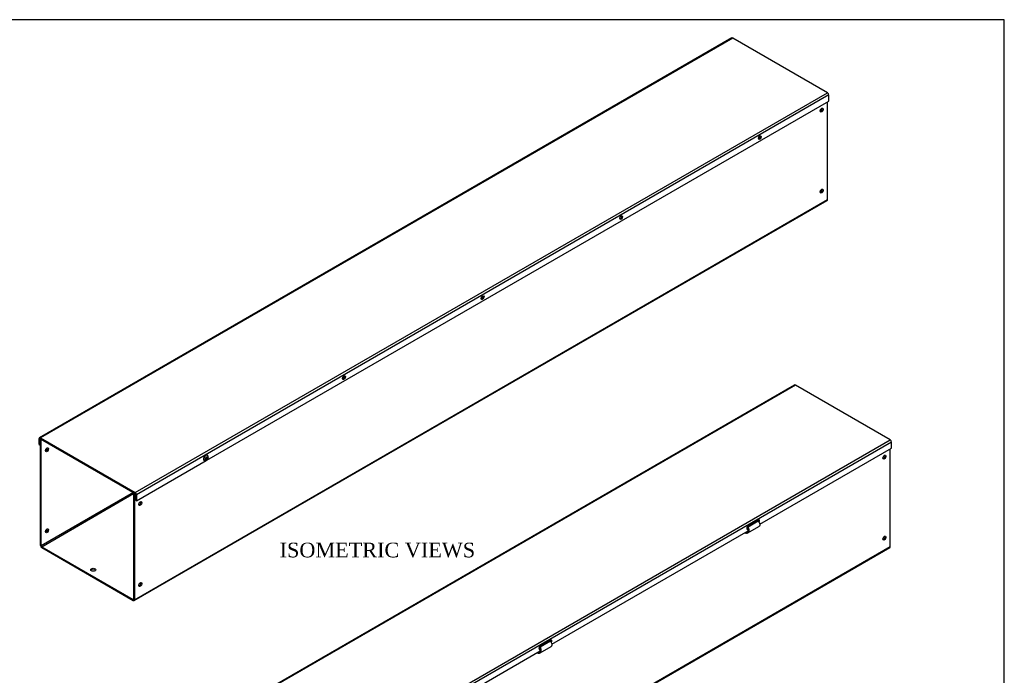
# Model space of a CAD drawing. Header units: inches. Extents: x 0 to 120, y -1 to 80.
# Tile 4 of 4: x 59 to 120, y 40 to 80. Entities that reach past the tile are written whole.
import ezdxf
from ezdxf.enums import TextEntityAlignment as Align

# ---------------------------------------------------------------- set-up
doc = ezdxf.new("R2010")
doc.units = ezdxf.units.IN
doc.header["$MEASUREMENT"] = 0
for name, color, linetype in [('COM55543-20', 7, 'Continuous'), ('COM56293-3', 7, 'Continuous'), ('Default', 7, 'Continuous'), ('SCS19495', 7, 'Continuous')]:
    doc.layers.add(name, color=color, linetype=linetype)
doc.styles.add('SEACAD_Times_New_Roman', font='times.ttf')

# ---------------------------------------------------------------- blocks, each defined once
blk = doc.blocks.new('SE1')
at = {"layer": 'COM55543-20', "color": 7, "linetype": 'Continuous'}
for p, q in [((103.062, 78.514), (60.68, 54.044)), ((103.116, 78.508), (60.734, 54.039)), ((108.92, 75.158), (103.116, 78.508)), ((66.538, 50.688), (108.92, 75.158)), ((108.996, 75.025), (66.614, 50.556)), ((108.996, 74.655), (108.996, 75.025)), ((70.913, 52.667), (108.996, 74.655)), ((60.657, 53.624), (60.657, 53.995)), ((60.708, 53.966), (60.734, 53.98)), ((60.708, 53.595), (60.708, 53.966)), ((60.734, 54.039), (66.538, 50.688)), ((60.734, 53.98), (66.538, 50.629)), ((60.657, 53.624), (60.708, 53.595)), ((60.734, 53.61), (60.708, 53.595)), ((66.614, 50.185), (70.881, 52.649)), ((66.563, 50.585), (66.563, 50.215)), ((66.614, 50.185), (66.563, 50.215)), ((66.614, 50.556), (66.614, 50.185))]:
    blk.add_line(p, q, dxfattribs=at)
for centre, major_axis, start_param, end_param in [((103.116, 78.42), (0.054, -0.0935), 2.356194, 3.141593), ((108.92, 75.069), (-0.054, 0.0935), 3.926991, 5.497787), ((104.725, 72.451), (0.063, 0.108), 3.561081, 5.863697), ((96.239, 67.552), (0.062, 0.108), 3.561081, 5.863697), ((87.754, 62.653), (0.063, 0.108), 3.561081, 5.863697), ((79.269, 57.754), (0.062, 0.108), 3.561081, 5.863697), ((60.734, 53.951), (0.054, -0.0935), 2.356194, 3.926991), ((60.734, 53.951), (0.018, -0.0312), 2.356194, 3.926991), ((66.538, 50.6), (0.054, -0.0935), 0.785398, 2.356194), ((66.538, 50.6), (0.018, -0.0312), 0.785398, 2.356194)]:
    blk.add_ellipse(centre, major_axis=major_axis, ratio=0.57735, start_param=start_param, end_param=end_param, dxfattribs=at)
for centre, major_axis in [((104.776, 72.422), (-0.063, -0.108)), ((96.29, 67.523), (-0.062, -0.108)), ((87.805, 62.624), (-0.062, -0.108)), ((79.32, 57.725), (-0.062, -0.108))]:
    blk.add_ellipse(centre, major_axis=major_axis, ratio=0.57735, dxfattribs=at)
at = {"layer": 'COM56293-3', "color": 7, "linetype": 'Continuous'}
for p, q in [((108.919, 68.622), (108.919, 74.61)), ((66.471, 44.078), (108.897, 68.573)), ((66.493, 44.127), (108.919, 68.622)), ((60.734, 53.954), (60.756, 53.967)), ((60.734, 47.452), (60.734, 53.954)), ((60.734, 53.954), (60.785, 53.925)), ((60.785, 53.925), (60.807, 53.938)), ((60.785, 47.422), (60.785, 53.925)), ((66.439, 50.686), (60.785, 47.422)), ((66.464, 50.672), (66.442, 50.659)), ((66.442, 50.659), (66.442, 44.156)), ((66.493, 50.63), (66.442, 50.659)), ((66.515, 50.642), (66.493, 50.63)), ((60.811, 47.378), (66.442, 50.63)), ((66.493, 50.63), (66.493, 44.127)), ((60.811, 47.378), (66.417, 44.142)), ((60.811, 47.32), (66.417, 44.083)), ((66.442, 44.156), (66.417, 44.142))]:
    blk.add_line(p, q, dxfattribs=at)
for centre, major_axis in [((108.566, 74.104), (0.066, 0.115)), ((108.566, 69.146), (0.066, 0.115)), ((61.139, 53.313), (-0.066, -0.115)), ((66.847, 50.017), (0.066, 0.115)), ((61.139, 48.355), (-0.066, -0.115)), ((63.967, 45.964), (0.156, 0)), ((66.847, 45.06), (0.066, 0.115))]:
    blk.add_ellipse(centre, major_axis=major_axis, ratio=0.57735, dxfattribs=at)
for centre, major_axis, start_param, end_param in [((108.515, 74.133), (0.067, 0.115), 3.534412, 5.890366), ((104.677, 72.479), (0.0442, 0.0766), 4.249177, 5.173813), ((108.515, 69.176), (0.066, 0.115), 3.534412, 5.890366), ((108.843, 68.666), (-0.054, 0.0935), 3.141593, 3.926991), ((96.191, 67.58), (0.0443, 0.0766), 4.250968, 5.172917), ((87.706, 62.681), (0.0442, 0.0766), 4.252762, 5.172016), ((79.221, 57.782), (0.0443, 0.0766), 4.254559, 5.171111), ((61.088, 53.342), (-0.066, -0.115), 0.392819, 2.748773), ((66.796, 50.047), (0.066, 0.115), 3.534412, 5.890366), ((61.088, 48.384), (-0.067, -0.115), 0.392819, 2.748773), ((60.811, 47.408), (-0.054, 0.0935), 0.785398, 2.356194), ((60.811, 47.408), (-0.018, 0.0312), 0.785398, 2.356194), ((63.967, 45.905), (0.156, 0), 0.331895, 2.809698), ((66.796, 45.089), (0.066, 0.115), 3.534412, 5.890366), ((66.417, 44.171), (-0.018, 0.0312), 2.356194, 3.926991), ((66.417, 44.171), (-0.054, 0.0935), 2.356194, 3.926991)]:
    blk.add_ellipse(centre, major_axis=major_axis, ratio=0.57735, start_param=start_param, end_param=end_param, dxfattribs=at)
at = {"layer": 'SCS19495', "color": 7, "linetype": 'Continuous'}
for p, q in [((70.764, 52.655), (70.771, 52.651)), ((70.891, 52.793), (70.846, 52.767)), ((70.846, 52.767), (70.846, 52.718)), ((70.846, 52.718), (70.891, 52.744)), ((70.891, 52.744), (70.849, 52.769)), ((70.888, 52.747), (70.888, 52.791)), ((70.934, 52.87), (70.891, 52.846)), ((70.891, 52.846), (70.891, 52.793)), ((70.934, 52.818), (70.891, 52.842)), ((70.891, 52.798), (70.93, 52.82)), ((70.891, 52.793), (70.934, 52.769)), ((70.891, 52.744), (70.891, 52.692)), ((70.891, 52.741), (70.934, 52.717)), ((70.891, 52.692), (70.934, 52.717)), ((70.934, 52.818), (70.934, 52.87)), ((70.979, 52.844), (70.934, 52.818)), ((70.934, 52.769), (70.979, 52.795)), ((70.934, 52.717), (70.934, 52.769)), ((70.936, 52.819), (70.979, 52.795)), ((70.955, 52.969), (70.948, 52.973)), ((70.979, 52.795), (70.979, 52.844))]:
    blk.add_line(p, q, dxfattribs=at)
for centre, start_param, end_param in [((70.856, 52.814), 3.141593, 6.283185), ((70.863, 52.81), 3.136785, 6.283185), ((70.863, 52.81), 0, 0.003263)]:
    blk.add_ellipse(centre, major_axis=(-0.092, -0.159), ratio=0.57735, start_param=start_param, end_param=end_param, dxfattribs=at)
blk.add_ellipse((70.913, 52.781), major_axis=(-0.0568, -0.0983), ratio=0.57735, dxfattribs=at)
for points, knots in [([(70.945, 52.971), (70.937, 52.976), (70.919, 52.987), (70.88, 52.983), (70.836, 52.965), (70.793, 52.93), (70.756, 52.881), (70.729, 52.825), (70.718, 52.779), (70.718, 52.757), (70.717, 52.751)], [0, 0, 0, 0, 0.083154, 0.215411, 0.35264, 0.500717, 0.651412, 0.802183, 0.954398, 1, 1, 1, 1]), ([(70.717, 52.751), (70.718, 52.741), (70.719, 52.717), (70.733, 52.682), (70.753, 52.658), (70.767, 52.654), (70.768, 52.654)], [0, 0, 0, 0, 0.226975, 0.605089, 0.96105, 1, 1, 1, 1]), ([(70.772, 52.652), (70.786, 52.645), (70.809, 52.634), (70.854, 52.637), (70.898, 52.654), (70.94, 52.686), (70.978, 52.733), (71.005, 52.79), (71.016, 52.848), (71.01, 52.9), (70.989, 52.943), (70.967, 52.959), (70.955, 52.968)], [0, 0, 0, 0, 0.082385, 0.171506, 0.265505, 0.369773, 0.482594, 0.597275, 0.716193, 0.821363, 0.916913, 1, 1, 1, 1])]:
    blk.add_open_spline(points, degree=3, knots=knots, dxfattribs=at)
blk = doc.blocks.new('SE2')
at = {"layer": 'COM55543-20', "color": 7, "linetype": 'Continuous'}
for p, q in [((106.901, 57.273), (64.519, 32.803)), ((106.955, 57.267), (64.573, 32.798)), ((112.759, 53.916), (106.955, 57.267)), ((70.377, 29.447), (112.759, 53.916)), ((112.836, 53.784), (70.454, 29.315)), ((112.836, 53.413), (112.836, 53.784)), ((104.768, 48.755), (112.836, 53.413)), ((104.682, 49.012), (104.063, 48.655)), ((92.04, 41.407), (104.056, 48.345)), ((104.012, 48.48), (104.052, 48.503)), ((104.012, 48.48), (104.063, 48.451)), ((91.954, 41.663), (91.335, 41.306)), ((79.312, 34.058), (91.329, 40.996)), ((91.284, 41.131), (91.324, 41.154)), ((91.284, 41.131), (91.335, 41.102)), ((78.556, 33.783), (78.596, 33.806)), ((78.556, 33.783), (78.607, 33.754)), ((79.226, 34.315), (78.607, 33.958)), ((70.454, 28.944), (78.601, 33.648)), ((64.497, 32.383), (64.497, 32.754)), ((64.548, 32.724), (64.573, 32.739)), ((64.548, 32.354), (64.548, 32.724)), ((64.573, 32.798), (70.377, 29.447)), ((64.573, 32.739), (70.377, 29.388)), ((64.497, 32.383), (64.548, 32.354)), ((64.574, 32.369), (64.548, 32.354)), ((70.403, 29.344), (70.403, 28.973)), ((70.454, 28.944), (70.403, 28.973)), ((70.454, 29.315), (70.454, 28.944))]:
    blk.add_line(p, q, dxfattribs=at)
for centre, major_axis, start_param, end_param in [((106.955, 57.179), (0.054, -0.0935), 2.356194, 3.141593), ((112.759, 53.828), (-0.054, 0.0935), 3.926991, 5.497787), ((104.682, 48.91), (-0.062, -0.108), 1.446749, 3.926991), ((104.631, 48.939), (-0.062, -0.108), 1.739625, 2.722104), ((104.063, 48.553), (0.063, 0.108), 0.785398, 3.926991), ((104.012, 48.582), (0.063, 0.108), 3.561081, 3.926991), ((91.954, 41.561), (-0.062, -0.108), 1.446749, 3.926991), ((91.903, 41.591), (-0.062, -0.108), 1.739625, 2.722104), ((91.335, 41.204), (0.063, 0.108), 0.785398, 3.926991), ((91.284, 41.234), (0.063, 0.108), 3.561081, 3.926991), ((78.607, 33.856), (0.063, 0.108), 0.785398, 3.926991), ((78.556, 33.885), (0.063, 0.108), 3.561081, 3.926991), ((79.226, 34.213), (-0.063, -0.108), 1.446749, 3.926991), ((79.175, 34.242), (-0.062, -0.108), 1.739625, 2.722104), ((64.573, 32.71), (0.054, -0.0935), 2.356194, 3.926991), ((64.573, 32.71), (0.018, -0.0312), 2.356194, 3.926991), ((70.377, 29.359), (0.054, -0.0935), 0.785398, 2.356194), ((70.377, 29.359), (0.018, -0.0312), 0.785398, 2.356194)]:
    blk.add_ellipse(centre, major_axis=major_axis, ratio=0.57735, start_param=start_param, end_param=end_param, dxfattribs=at)
at = {"layer": 'COM56293-3', "color": 7, "linetype": 'Continuous'}
for p, q in [((112.759, 47.381), (112.759, 53.369)), ((104.056, 48.595), (104.68, 48.955)), ((104.556, 48.884), (104.552, 48.937)), ((104.603, 48.911), (104.598, 48.964)), ((103.926, 48.269), (103.92, 48.193)), ((103.944, 48.216), (103.93, 48.271)), ((103.944, 48.279), (103.955, 48.278)), ((103.955, 48.278), (104.053, 48.335)), ((103.972, 48.213), (103.955, 48.278)), ((104.025, 48.566), (104.056, 48.595)), ((104.05, 48.228), (104.725, 48.617)), ((103.924, 48.195), (103.92, 48.197)), ((103.92, 48.193), (103.924, 48.195)), ((103.957, 48.215), (103.924, 48.195)), ((103.944, 48.216), (103.972, 48.213)), ((70.31, 22.836), (112.736, 47.331)), ((70.332, 22.886), (112.759, 47.381)), ((91.328, 41.247), (91.952, 41.607)), ((91.875, 41.562), (91.871, 41.615)), ((91.297, 41.218), (91.328, 41.247)), ((91.322, 40.88), (91.997, 41.269)), ((91.828, 41.536), (91.824, 41.588)), ((91.198, 40.921), (91.192, 40.845)), ((91.196, 40.847), (91.192, 40.849)), ((91.192, 40.845), (91.196, 40.847)), ((91.229, 40.866), (91.196, 40.847)), ((91.216, 40.867), (91.202, 40.923)), ((91.216, 40.931), (91.227, 40.93)), ((91.216, 40.867), (91.244, 40.865)), ((91.227, 40.93), (91.325, 40.987)), ((91.244, 40.865), (91.227, 40.93)), ((78.569, 33.869), (78.6, 33.898)), ((78.594, 33.531), (79.269, 33.921)), ((78.6, 33.898), (79.224, 34.258)), ((79.1, 34.187), (79.096, 34.24)), ((79.147, 34.214), (79.143, 34.267)), ((78.47, 33.572), (78.464, 33.496)), ((78.468, 33.498), (78.464, 33.5)), ((78.464, 33.496), (78.468, 33.498)), ((78.501, 33.518), (78.468, 33.498)), ((78.489, 33.519), (78.474, 33.574)), ((78.488, 33.582), (78.499, 33.581)), ((78.489, 33.519), (78.516, 33.516)), ((78.499, 33.581), (78.597, 33.638)), ((78.516, 33.516), (78.499, 33.581)), ((64.574, 32.713), (64.596, 32.726)), ((64.574, 26.211), (64.574, 32.713)), ((64.574, 32.713), (64.625, 32.684)), ((64.625, 32.684), (64.647, 32.697)), ((64.625, 26.181), (64.625, 32.684)), ((70.278, 29.445), (64.625, 26.181)), ((64.65, 26.137), (70.282, 29.388)), ((70.304, 29.431), (70.282, 29.418)), ((70.282, 29.418), (70.282, 22.915)), ((70.332, 29.388), (70.282, 29.418)), ((70.355, 29.401), (70.332, 29.388)), ((70.332, 29.388), (70.332, 22.886)), ((64.65, 26.137), (70.256, 22.901)), ((64.65, 26.078), (70.256, 22.842)), ((70.282, 22.915), (70.256, 22.901))]:
    blk.add_line(p, q, dxfattribs=at)
for centre, major_axis in [((112.405, 52.863), (-0.066, -0.115)), ((112.405, 47.905), (-0.066, -0.115)), ((64.978, 32.071), (0.066, 0.115)), ((70.686, 28.776), (-0.066, -0.115)), ((64.978, 27.114), (0.066, 0.115)), ((67.807, 24.723), (-0.156, 0)), ((70.686, 23.818), (-0.066, -0.115))]:
    blk.add_ellipse(centre, major_axis=major_axis, ratio=0.57735, dxfattribs=at)
for centre, major_axis, start_param, end_param in [((112.354, 52.892), (-0.066, -0.115), 0.392819, 2.748773), ((112.354, 47.934), (-0.067, -0.115), 0.392819, 2.748773), ((112.682, 47.425), (-0.054, 0.0935), 3.141593, 3.926991), ((64.927, 32.101), (0.066, 0.115), 3.534412, 5.890366), ((70.635, 28.805), (-0.066, -0.115), 0.392819, 2.748773), ((64.927, 27.143), (0.066, 0.115), 3.534412, 5.890366), ((64.65, 26.167), (-0.054, 0.0935), 0.785398, 2.356194), ((64.65, 26.167), (-0.018, 0.0312), 0.785398, 2.356194), ((67.807, 24.664), (-0.156, 0), 3.473487, 5.951291), ((70.635, 23.848), (-0.066, -0.115), 0.392819, 2.748773), ((70.256, 22.93), (-0.018, 0.0312), 2.356194, 3.926991), ((70.256, 22.93), (-0.054, 0.0935), 2.356194, 3.926991)]:
    blk.add_ellipse(centre, major_axis=major_axis, ratio=0.57735, start_param=start_param, end_param=end_param, dxfattribs=at)
for points, knots in [([(104.68, 48.955), (104.695, 48.936), (104.709, 48.915), (104.733, 48.872), (104.743, 48.85), (104.758, 48.806), (104.764, 48.785), (104.771, 48.744), (104.772, 48.724), (104.769, 48.689), (104.766, 48.673), (104.754, 48.645), (104.746, 48.634), (104.733, 48.623), (104.729, 48.62), (104.725, 48.617)], [0, 0, 0, 0, 0.125, 0.125, 0.25, 0.25, 0.375, 0.375, 0.5, 0.5, 0.625, 0.625, 0.75, 0.75, 0.7960396, 0.7960396, 0.7960396, 0.7960396]), ([(103.955, 48.278), (103.968, 48.277), (103.981, 48.278), (104.005, 48.285), (104.016, 48.29), (104.035, 48.306), (104.043, 48.315), (104.056, 48.338), (104.061, 48.351), (104.068, 48.38), (104.069, 48.396), (104.069, 48.429), (104.067, 48.446), (104.06, 48.481), (104.055, 48.499), (104.042, 48.533), (104.034, 48.55), (104.025, 48.566)], [0, 0, 0, 0, 0.125, 0.125, 0.25, 0.25, 0.375, 0.375, 0.5, 0.5, 0.625, 0.625, 0.75, 0.75, 0.875, 0.875, 1, 1, 1, 1]), ([(103.972, 48.213), (103.99, 48.211), (104.007, 48.212), (104.038, 48.221), (104.052, 48.228), (104.077, 48.248), (104.088, 48.261), (104.105, 48.291), (104.111, 48.309), (104.119, 48.347), (104.12, 48.368), (104.119, 48.412), (104.116, 48.435), (104.105, 48.482), (104.098, 48.505), (104.079, 48.551), (104.068, 48.574), (104.056, 48.595)], [0, 0, 0, 0, 0.125, 0.125, 0.25, 0.25, 0.375, 0.375, 0.5, 0.5, 0.625, 0.625, 0.75, 0.75, 0.875, 0.875, 1, 1, 1, 1]), ([(103.924, 48.195), (103.924, 48.199), (103.925, 48.202), (103.927, 48.207), (103.928, 48.209), (103.932, 48.213), (103.934, 48.214), (103.939, 48.216), (103.942, 48.216), (103.944, 48.216)], [0, 0, 0, 0, 0.25, 0.25, 0.5, 0.5, 0.75, 0.75, 1, 1, 1, 1]), ([(91.952, 41.607), (91.967, 41.587), (91.981, 41.566), (92.005, 41.523), (92.015, 41.501), (92.031, 41.458), (92.036, 41.436), (92.043, 41.395), (92.044, 41.376), (92.041, 41.34), (92.038, 41.324), (92.026, 41.297), (92.018, 41.286), (92.005, 41.274), (92.001, 41.271), (91.997, 41.269)], [0, 0, 0, 0, 0.125, 0.125, 0.25, 0.25, 0.375, 0.375, 0.5, 0.5, 0.625, 0.625, 0.75, 0.75, 0.7960396, 0.7960396, 0.7960396, 0.7960396]), ([(91.227, 40.93), (91.24, 40.929), (91.253, 40.93), (91.277, 40.936), (91.288, 40.942), (91.307, 40.957), (91.315, 40.967), (91.328, 40.99), (91.333, 41.003), (91.34, 41.032), (91.341, 41.048), (91.341, 41.081), (91.339, 41.098), (91.332, 41.133), (91.327, 41.151), (91.314, 41.185), (91.306, 41.202), (91.297, 41.218)], [0, 0, 0, 0, 0.125, 0.125, 0.25, 0.25, 0.375, 0.375, 0.5, 0.5, 0.625, 0.625, 0.75, 0.75, 0.875, 0.875, 1, 1, 1, 1]), ([(91.244, 40.865), (91.262, 40.863), (91.279, 40.864), (91.31, 40.872), (91.324, 40.88), (91.349, 40.9), (91.36, 40.912), (91.377, 40.943), (91.383, 40.96), (91.391, 40.999), (91.393, 41.02), (91.391, 41.064), (91.388, 41.087), (91.378, 41.133), (91.37, 41.157), (91.351, 41.203), (91.34, 41.225), (91.328, 41.247)], [0, 0, 0, 0, 0.125, 0.125, 0.25, 0.25, 0.375, 0.375, 0.5, 0.5, 0.625, 0.625, 0.75, 0.75, 0.875, 0.875, 1, 1, 1, 1]), ([(91.196, 40.847), (91.196, 40.85), (91.197, 40.853), (91.199, 40.858), (91.2, 40.861), (91.204, 40.864), (91.206, 40.865), (91.211, 40.867), (91.214, 40.867), (91.216, 40.867)], [0, 0, 0, 0, 0.25, 0.25, 0.5, 0.5, 0.75, 0.75, 1, 1, 1, 1]), ([(78.499, 33.581), (78.512, 33.58), (78.525, 33.581), (78.549, 33.588), (78.56, 33.594), (78.579, 33.609), (78.587, 33.618), (78.6, 33.641), (78.605, 33.654), (78.612, 33.683), (78.614, 33.699), (78.613, 33.732), (78.611, 33.749), (78.604, 33.784), (78.599, 33.802), (78.586, 33.837), (78.578, 33.853), (78.569, 33.869)], [0, 0, 0, 0, 0.125, 0.125, 0.25, 0.25, 0.375, 0.375, 0.5, 0.5, 0.625, 0.625, 0.75, 0.75, 0.875, 0.875, 1, 1, 1, 1]), ([(78.516, 33.516), (78.534, 33.514), (78.551, 33.516), (78.582, 33.524), (78.596, 33.531), (78.621, 33.551), (78.632, 33.564), (78.649, 33.594), (78.655, 33.612), (78.663, 33.65), (78.665, 33.671), (78.663, 33.715), (78.66, 33.738), (78.65, 33.785), (78.642, 33.809), (78.623, 33.855), (78.612, 33.877), (78.6, 33.898)], [0, 0, 0, 0, 0.125, 0.125, 0.25, 0.25, 0.375, 0.375, 0.5, 0.5, 0.625, 0.625, 0.75, 0.75, 0.875, 0.875, 1, 1, 1, 1]), ([(79.224, 34.258), (79.239, 34.239), (79.253, 34.218), (79.277, 34.175), (79.287, 34.153), (79.303, 34.109), (79.308, 34.088), (79.315, 34.047), (79.316, 34.027), (79.313, 33.992), (79.31, 33.976), (79.298, 33.949), (79.29, 33.937), (79.277, 33.926), (79.273, 33.923), (79.269, 33.921)], [0, 0, 0, 0, 0.125, 0.125, 0.25, 0.25, 0.375, 0.375, 0.5, 0.5, 0.625, 0.625, 0.75, 0.75, 0.7960396, 0.7960396, 0.7960396, 0.7960396]), ([(78.468, 33.498), (78.468, 33.502), (78.469, 33.505), (78.471, 33.51), (78.473, 33.512), (78.476, 33.516), (78.478, 33.517), (78.483, 33.519), (78.486, 33.519), (78.489, 33.519)], [0, 0, 0, 0, 0.25, 0.25, 0.5, 0.5, 0.75, 0.75, 1, 1, 1, 1])]:
    blk.add_open_spline(points, degree=3, knots=knots, dxfattribs=at)
blk = doc.blocks.new('BORDER')
at = {"layer": 'Default', "color": 7, "linetype": 'Continuous'}
for p, q in [((0, 27.86), (-41.86, 27.86)), ((0, 0), (0, 27.86))]:
    blk.add_line(p, q, dxfattribs=at)

msp = doc.modelspace()

# ---------------------------------------------------------------- block references
at = {"layer": 'Default', "color": 7, "xscale": 2.85, "yscale": 2.85, "zscale": 2.85}
msp.add_blockref('BORDER', (119.744, 0.233), dxfattribs=at)
at = {"layer": 'Default'}
for name in ['SE1', 'SE2']:
    msp.add_blockref(name, (0, 0), dxfattribs=at)

# ---------------------------------------------------------------- texts
at = {"layer": 'Default', "color": 7, "linetype": 'Continuous', "style": 'SEACAD_Times_New_Roman'}
msp.add_text('ISOMETRIC VIEWS', height=0.9, dxfattribs=at).set_placement((75.378, 47.623), align=Align.TOP_LEFT)

doc.saveas('drawing.dxf')
